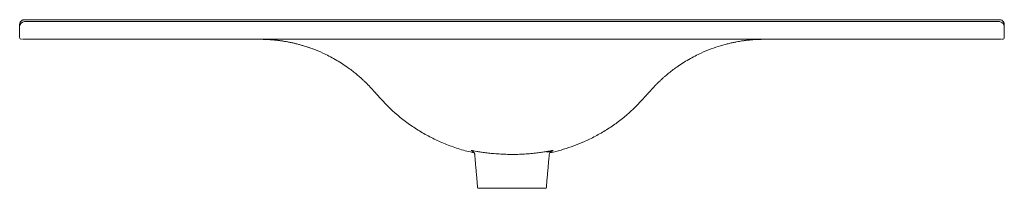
# Model space of a CAD drawing. Header units: millimetres. Extents: x 4586.46 to 4587.47, y 1671.41 to 1671.59.
import ezdxf

# ---------------------------------------------------------------- set-up
doc = ezdxf.new("R2010")
doc.units = ezdxf.units.MM
doc.linetypes.add('SLD-Solid', pattern=[0])
doc.layers.add('SANINDUSA', color=3, linetype='Continuous')

msp = doc.modelspace()

# ---------------------------------------------------------------- linework, layer by layer
at = {"layer": 'SANINDUSA', "linetype": 'SLD-Solid', "lineweight": 15}
for p, q in [((4586.4628, 1671.5793), (4586.4628, 1671.5813)), ((4586.4628, 1671.5683), (4586.4628, 1671.5793)), ((4586.4678, 1671.5863), (4587.4628, 1671.5863)), ((4586.4678, 1671.5843), (4587.4628, 1671.5843)), ((4587.4678, 1671.5813), (4587.4678, 1671.5793)), ((4587.4678, 1671.5793), (4587.4678, 1671.5683)), ((4587.4648, 1671.5663), (4586.4658, 1671.5663)), ((4586.9303, 1671.4143), (4586.9653, 1671.4143)), ((4586.9653, 1671.4143), (4587.0003, 1671.4143))]:
    msp.add_line(p, q, dxfattribs=at)
for centre, radius, start, end in [((4586.4678, 1671.5793), 0.005, 90, 180), ((4587.4628, 1671.5793), 0.005, 0, 90), ((4586.4648, 1671.5683), 0.002, 180, 270), ((4587.4658, 1671.5683), 0.002, 270, 0)]:
    msp.add_arc(centre, radius, start, end, dxfattribs=at)
for points, knots in [([(4586.4678, 1671.5863), (4586.4675, 1671.5863), (4586.4672, 1671.5863), (4586.4665, 1671.5861), (4586.4662, 1671.586), (4586.4656, 1671.5858), (4586.4653, 1671.5856), (4586.4647, 1671.5853), (4586.4645, 1671.585), (4586.4642, 1671.5847), (4586.464, 1671.5846), (4586.4638, 1671.5843), (4586.4637, 1671.5842), (4586.4635, 1671.5838), (4586.4633, 1671.5835), (4586.4631, 1671.5829), (4586.463, 1671.5826), (4586.4629, 1671.582), (4586.4628, 1671.5816), (4586.4628, 1671.5813)], [0, 0, 0, 0, 0.125, 0.125, 0.25, 0.25, 0.375, 0.375, 0.5, 0.5, 0.5625, 0.5625, 0.625, 0.625, 0.75, 0.75, 0.875, 0.875, 1, 1, 1, 1]), ([(4587.4628, 1671.5863), (4587.4632, 1671.5863), (4587.4635, 1671.5863), (4587.4641, 1671.5861), (4587.4645, 1671.586), (4587.4651, 1671.5858), (4587.4654, 1671.5856), (4587.4659, 1671.5853), (4587.4662, 1671.585), (4587.4665, 1671.5847), (4587.4666, 1671.5846), (4587.4668, 1671.5843), (4587.4669, 1671.5842), (4587.4672, 1671.5838), (4587.4673, 1671.5835), (4587.4676, 1671.5829), (4587.4677, 1671.5826), (4587.4678, 1671.582), (4587.4678, 1671.5816), (4587.4678, 1671.5813)], [0, 0, 0, 0, 0.125, 0.125, 0.25, 0.25, 0.375, 0.375, 0.5, 0.5, 0.5625, 0.5625, 0.625, 0.625, 0.75, 0.75, 0.875, 0.875, 1, 1, 1, 1]), ([(4586.7617, 1671.5566), (4586.7595, 1671.5575), (4586.7573, 1671.5582), (4586.7528, 1671.5596), (4586.7506, 1671.5603), (4586.7461, 1671.5615), (4586.7439, 1671.5621), (4586.7394, 1671.5631), (4586.7371, 1671.5635), (4586.7304, 1671.5647), (4586.7259, 1671.5653), (4586.7191, 1671.5659), (4586.7169, 1671.5661), (4586.7135, 1671.5662), (4586.7124, 1671.5662), (4586.7107, 1671.5663), (4586.7101, 1671.5663), (4586.709, 1671.5663), (4586.7084, 1671.5663), (4586.7078, 1671.5663)], [0, 0, 0, 0, 0.125, 0.125, 0.25, 0.25, 0.375, 0.375, 0.5, 0.5, 0.75, 0.75, 0.875, 0.875, 0.9375, 0.9375, 0.96875, 0.96875, 1, 1, 1, 1]), ([(4586.7093, 1671.5663), (4586.7096, 1671.5663), (4586.7101, 1671.5663), (4586.711, 1671.5663), (4586.7121, 1671.5662), (4586.7132, 1671.5662), (4586.7144, 1671.5662), (4586.7157, 1671.5661), (4586.717, 1671.566), (4586.7183, 1671.5659), (4586.7197, 1671.5658), (4586.7212, 1671.5657), (4586.7227, 1671.5656), (4586.7242, 1671.5654), (4586.7258, 1671.5653), (4586.7274, 1671.5651), (4586.7292, 1671.5648), (4586.7309, 1671.5646), (4586.7333, 1671.5642), (4586.7363, 1671.5637), (4586.7398, 1671.563), (4586.7437, 1671.5621), (4586.748, 1671.561), (4586.7542, 1671.5593), (4586.7624, 1671.5565), (4586.7711, 1671.5529), (4586.7786, 1671.5492), (4586.7849, 1671.5458), (4586.7911, 1671.542), (4586.7968, 1671.5382), (4586.8016, 1671.5347), (4586.8055, 1671.5316), (4586.8087, 1671.529), (4586.811, 1671.5269), (4586.8127, 1671.5254), (4586.8139, 1671.5242), (4586.8148, 1671.5234), (4586.8154, 1671.5228), (4586.8161, 1671.5222), (4586.8168, 1671.5215), (4586.8176, 1671.5206), (4586.8184, 1671.5198), (4586.8192, 1671.5191), (4586.8199, 1671.5183), (4586.8206, 1671.5175), (4586.8213, 1671.5168), (4586.822, 1671.516), (4586.8227, 1671.5153), (4586.8234, 1671.5146), (4586.824, 1671.5138), (4586.8247, 1671.513), (4586.8253, 1671.5123), (4586.8259, 1671.5116), (4586.8265, 1671.5109), (4586.8269, 1671.5104), (4586.8271, 1671.5102), (4586.8272, 1671.5102)], [0, 0, 0, 0, 0.041662, 0.085976, 0.127213, 0.165378, 0.200476, 0.232512, 0.25992, 0.284624, 0.306637, 0.325976, 0.342668, 0.356075, 0.367208, 0.376359, 0.383069, 0.389975, 0.397268, 0.405373, 0.414614, 0.425154, 0.436496, 0.448493, 0.474457, 0.503064, 0.520605, 0.539014, 0.558259, 0.576181, 0.59151, 0.604244, 0.614384, 0.622936, 0.628094, 0.632353, 0.635584, 0.637355, 0.639395, 0.644579, 0.651514, 0.660345, 0.671141, 0.683938, 0.69876, 0.71562, 0.734527, 0.755489, 0.77851, 0.807346, 0.838881, 0.873118, 0.910059, 0.949707, 0.992063, 1, 1, 1, 1]), ([(4587.1035, 1671.5102), (4587.1035, 1671.5102), (4587.1037, 1671.5104), (4587.1041, 1671.5109), (4587.1047, 1671.5116), (4587.1053, 1671.5123), (4587.106, 1671.513), (4587.1066, 1671.5138), (4587.1073, 1671.5146), (4587.108, 1671.5153), (4587.1086, 1671.516), (4587.1093, 1671.5168), (4587.11, 1671.5175), (4587.1107, 1671.5183), (4587.1115, 1671.5191), (4587.1122, 1671.5198), (4587.113, 1671.5206), (4587.1138, 1671.5215), (4587.1146, 1671.5222), (4587.1152, 1671.5228), (4587.1158, 1671.5234), (4587.1166, 1671.5241), (4587.1174, 1671.5249), (4587.1185, 1671.5258), (4587.1199, 1671.5272), (4587.1221, 1671.5291), (4587.1251, 1671.5316), (4587.129, 1671.5347), (4587.1338, 1671.5382), (4587.1395, 1671.542), (4587.1457, 1671.5458), (4587.152, 1671.5492), (4587.1596, 1671.5529), (4587.1683, 1671.5565), (4587.1765, 1671.5593), (4587.1827, 1671.561), (4587.1869, 1671.5621), (4587.1909, 1671.563), (4587.1944, 1671.5637), (4587.1974, 1671.5642), (4587.1997, 1671.5646), (4587.2015, 1671.5648), (4587.2032, 1671.5651), (4587.2049, 1671.5653), (4587.2064, 1671.5654), (4587.208, 1671.5656), (4587.2096, 1671.5657), (4587.2111, 1671.5659), (4587.2126, 1671.566), (4587.214, 1671.5661), (4587.2153, 1671.5661), (4587.2166, 1671.5662), (4587.2177, 1671.5662), (4587.2188, 1671.5662), (4587.2197, 1671.5663), (4587.2206, 1671.5663), (4587.2211, 1671.5663), (4587.2214, 1671.5663)], [0, 0, 0, 0, 0.007939, 0.050295, 0.089943, 0.126885, 0.161121, 0.192656, 0.221492, 0.244513, 0.265475, 0.284382, 0.301242, 0.316063, 0.328861, 0.339657, 0.348488, 0.355423, 0.360607, 0.362647, 0.364417, 0.367435, 0.370423, 0.373399, 0.378308, 0.385618, 0.395758, 0.408492, 0.423821, 0.441743, 0.460988, 0.479397, 0.496937, 0.525544, 0.551509, 0.563506, 0.574847, 0.585387, 0.594628, 0.602733, 0.610027, 0.616932, 0.623642, 0.632793, 0.643926, 0.657333, 0.675122, 0.695889, 0.719667, 0.746476, 0.77633, 0.80924, 0.843074, 0.879637, 0.918932, 0.960963, 1, 1, 1, 1]), ([(4586.8272, 1671.5102), (4586.8284, 1671.5089), (4586.832, 1671.505), (4586.8381, 1671.4984), (4586.8467, 1671.4902), (4586.8566, 1671.4823), (4586.8679, 1671.4745), (4586.8798, 1671.4675), (4586.8922, 1671.4615), (4586.9053, 1671.4563), (4586.9169, 1671.4526), (4586.9241, 1671.4511), (4586.9266, 1671.4506)], [0, 0, 0, 0, 0.04415, 0.136327, 0.228332, 0.344266, 0.460532, 0.576799, 0.692733, 0.811419, 0.935781, 1, 1, 1, 1]), ([(4587.004, 1671.4505), (4587.0052, 1671.4507), (4587.0099, 1671.4517), (4587.0181, 1671.454), (4587.0284, 1671.4575), (4587.0393, 1671.4619), (4587.0505, 1671.4673), (4587.062, 1671.474), (4587.0729, 1671.4814), (4587.0828, 1671.4892), (4587.0915, 1671.4974), (4587.098, 1671.5044), (4587.102, 1671.5087), (4587.1034, 1671.5102)], [0, 0, 0, 0, 0.03114, 0.122477, 0.215141, 0.307804, 0.419829, 0.532155, 0.64448, 0.756504, 0.851483, 0.946645, 1, 1, 1, 1]), ([(4586.9243, 1671.4525), (4586.9242, 1671.4526), (4586.9235, 1671.4528), (4586.9234, 1671.4529), (4586.9239, 1671.4529), (4586.9251, 1671.4527), (4586.9256, 1671.4526)], [0, 0, 0, 0, 0.103491, 0.433388, 0.772927, 1, 1, 1, 1]), ([(4586.9245, 1671.4525), (4586.9245, 1671.4525), (4586.9245, 1671.4525), (4586.9246, 1671.4524), (4586.9249, 1671.4523), (4586.9253, 1671.452), (4586.9259, 1671.4516), (4586.9264, 1671.4509), (4586.927, 1671.4501), (4586.9273, 1671.4492), (4586.9273, 1671.4486), (4586.9273, 1671.4484)], [0, 0, 0, 0, 0.12262, 0.254168, 0.360709, 0.458742, 0.556347, 0.667438, 0.792254, 0.925811, 1, 1, 1, 1]), ([(4586.9256, 1671.4526), (4586.9258, 1671.4526), (4586.9266, 1671.4525), (4586.9292, 1671.452), (4586.9333, 1671.4513), (4586.9383, 1671.4506), (4586.9441, 1671.4499), (4586.9504, 1671.4494), (4586.9572, 1671.449), (4586.9642, 1671.4488), (4586.9713, 1671.4489), (4586.9782, 1671.4492), (4586.9848, 1671.4497), (4586.9907, 1671.4504), (4586.9959, 1671.4511), (4587.0002, 1671.4518), (4587.0035, 1671.4523), (4587.0053, 1671.4527), (4587.0058, 1671.4527), (4587.0058, 1671.4527)], [0, 0, 0, 0, 0.021754, 0.088176, 0.154601, 0.219906, 0.285205, 0.349411, 0.413608, 0.478137, 0.542666, 0.607992, 0.673328, 0.738169, 0.803017, 0.866522, 0.930025, 0.993486, 1, 1, 1, 1]), ([(4587.0033, 1671.4484), (4587.0033, 1671.4484), (4587.0033, 1671.4488), (4587.0035, 1671.4494), (4587.0038, 1671.4504), (4587.0043, 1671.4511), (4587.0049, 1671.4516), (4587.0053, 1671.452), (4587.0057, 1671.4523), (4587.006, 1671.4524), (4587.0062, 1671.4525), (4587.0062, 1671.4525), (4587.0061, 1671.4525), (4587.0058, 1671.4524), (4587.0052, 1671.4522), (4587.0042, 1671.4519), (4587.003, 1671.4516), (4587.0018, 1671.4513), (4587.001, 1671.4511), (4587.0008, 1671.4511)], [0, 0, 0, 0, 0.000271, 0.04174, 0.079545, 0.114104, 0.145351, 0.173563, 0.20122, 0.231944, 0.26951, 0.319038, 0.385729, 0.473218, 0.580488, 0.701814, 0.830886, 0.963525, 1, 1, 1, 1]), ([(4587.0058, 1671.4527), (4587.0062, 1671.4528), (4587.0072, 1671.4529), (4587.0073, 1671.4528), (4587.0065, 1671.4526), (4587.0062, 1671.4525)], [0, 0, 0, 0, 0.316711, 0.677519, 1, 1, 1, 1])]:
    msp.add_open_spline(points, degree=3, knots=knots, dxfattribs=at)
for points in [[(4586.9273, 1671.4484), (4586.9303, 1671.4143)], [(4587.0003, 1671.4143), (4587.0033, 1671.4484)]]:
    msp.add_open_spline(points, degree=1, dxfattribs=at)

doc.saveas('drawing.dxf')
